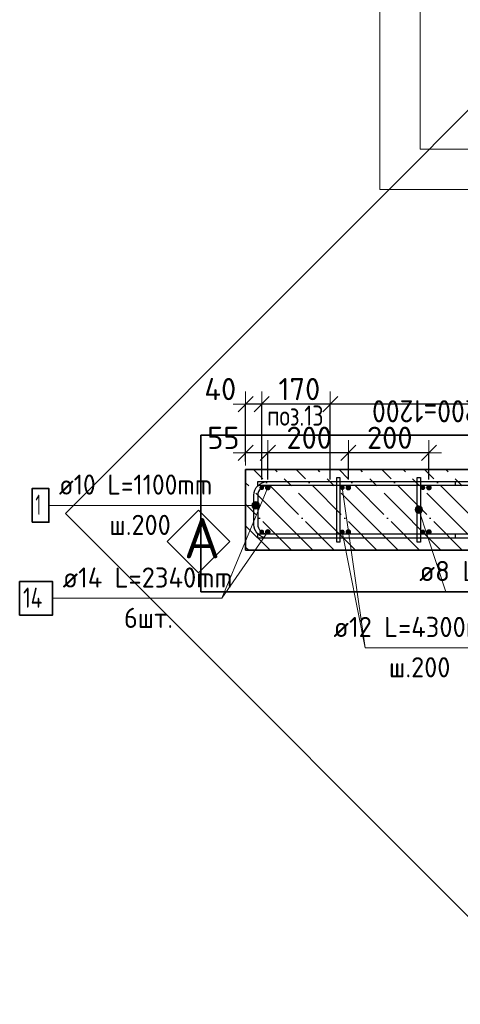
# Model space of a CAD drawing. Header units: millimetres. Extents: x -3026 to 47325, y -2839 to 55854.
# Tile 37 of 130: x 20912 to 22006, y 41522 to 43964. Entities that reach past the tile are written whole.
import ezdxf

# ---------------------------------------------------------------- set-up
doc = ezdxf.new("R2010")
doc.units = ezdxf.units.MM
doc.header["$PDMODE"] = 65
doc.linetypes.add('______11', pattern=[125, 100, -12.5, 0, -12.5])
doc.linetypes.add('______5', pattern=[275, 200, -25, 25, -25])
for name, color, linetype, lineweight in [('Standard', 7, 'Continuous', 25), ('Арм.стержн. Арматура края', 96, 'Continuous', 35), ('Арм.стержн. вертикальными 1', 22, 'Continuous', 35), ('Арм.стержн.горизонт. 1', 180, 'Continuous', 35), ('Высотная отметка (окна)', 7, 'Continuous', 13), ('Размерная линия_ общее', 7, 'Continuous', 13)]:
    doc.layers.add(name, color=color, linetype=linetype, lineweight=lineweight)
doc.layers.add('Арм.стержн. вертикальными 2', color=7, linetype='Continuous', lineweight=35, true_color=0x006e00)
doc.layers.add('Арм.стержн.Стяжки', color=7, linetype='Continuous', lineweight=35, true_color=0x501e0f)
doc.styles.add('ISOCPEUR', font='ISOCPEUR')
doc.dimstyles.new('DIMSTYLE_3', dxfattribs={"dimtxt": 55, "dimasz": 62.5, "dimexe": 0, "dimexo": 0, "dimgap": 27.5, "dimtad": 2, "dimdec": 0, "dimrnd": 5, "dimzin": 12, "dimdsep": 46, "dimtxsty": 'ISOCPEUR', "dimblk1": 'ALL_ML_STRICH', "dimblk2": 'ALL_ML_STRICH', "dimsah": 1, "dimcen": 0, "dimclrd": 7, "dimclre": 256, "dimclrt": 7, "dimadec": 0, "dimazin": 0, "dimtfac": 1, "dimtdec": 0, "dimtix": 1, "dimtmove": 2, "dimatfit": 3, "dimfxl": 0, "dimtzin": 0, "dimlwd": 0, "dimlwe": -3, "dimarcsym": 0})
doc.dimstyles.new('DIMSTYLE_8', dxfattribs={"dimtxt": 55, "dimasz": 62.5, "dimexe": 0, "dimexo": 0, "dimgap": 27.5, "dimtad": 2, "dimdec": 0, "dimrnd": 5, "dimzin": 12, "dimdsep": 46, "dimtxsty": 'ISOCPEUR', "dimblk1": 'ALL_ML_STRICH', "dimblk2": 'ALL_ML_STRICH', "dimsah": 1, "dimcen": 0, "dimclrd": 7, "dimclre": 256, "dimclrt": 7, "dimadec": 0, "dimazin": 0, "dimtfac": 1, "dimtdec": 0, "dimtix": 1, "dimtmove": 2, "dimatfit": 3, "dimfxl": 0, "dimtvp": 1.2, "dimtzin": 0, "dimlwd": 0, "dimlwe": -3, "dimarcsym": 0})

# ---------------------------------------------------------------- blocks, each defined once
blk = doc.blocks.new('ALL_ML_STRICH')
at = {"color": 0, "linetype": 'ByBlock', "lineweight": -2}
for p, q in [((0, -0.5), (0, 0.5)), ((-1, 0), (0.5, 0)), ((-0.3, -0.3), (0.3, 0.3))]:
    blk.add_line(p, q, dxfattribs=at)
blk = doc.blocks.new('*D168')
at = {"layer": 'DEFPOINTS', "color": 7, "linetype": 'Continuous', "lineweight": 13, "transparency": 33554687}
for p in [(22882.8, 43010.4), (21682.8, 42803.5), (22882.8, 42803.5)]:
    blk.add_point(p, dxfattribs=at)
at = {"layer": 'Размерная линия_ общее', "color": 253, "linetype": 'Continuous', "lineweight": -2, "true_color": 0xa0a0a0, "transparency": 33554687}
for p, q in [((21682.8, 42823.5), (21682.8, 43010.4)), ((22882.8, 42823.5), (22882.8, 43010.4))]:
    blk.add_line(p, q, dxfattribs=at)
at = {"layer": 'Размерная линия_ общее', "color": 7, "linetype": 'Continuous', "lineweight": -2, "transparency": 33554687}
blk.add_line((22882.8, 43010.4), (21682.8, 43010.4), dxfattribs=at)
at = {"layer": 'Размерная линия_ общее', "color": 7, "linetype": 'Continuous', "lineweight": 13, "transparency": 33554687, "xscale": 62.5, "yscale": 62.5, "zscale": 62.5}
for p, rotation in [((21682.8, 43010.4), 180), ((22882.8, 43010.4), 360)]:
    blk.add_blockref('ALL_ML_STRICH', p, dxfattribs=dict(at, rotation=rotation))
at = {"layer": 'Размерная линия_ общее', "color": 7, "linetype": 'Continuous', "lineweight": 13, "transparency": 33554687, "insert": (22115.3, 42965.4), "char_height": 55, "width": 2.75, "attachment_point": 1, "rotation": 180, "line_spacing_factor": 0.60241, "style": 'ISOCPEUR'}
blk.add_mtext('\\W0.91;6х200=1200', dxfattribs=at)
blk = doc.blocks.new('*D169')
at = {"layer": 'DEFPOINTS', "color": 7, "linetype": 'Continuous', "lineweight": 13, "transparency": 33554687}
for p in [(21682.8, 43010.4), (21512.8, 42803.5), (21682.8, 42803.5)]:
    blk.add_point(p, dxfattribs=at)
at = {"layer": 'Размерная линия_ общее', "color": 253, "linetype": 'Continuous', "lineweight": -2, "true_color": 0xa0a0a0, "transparency": 33554687}
for p, q in [((21512.8, 42823.5), (21512.8, 43010.4)), ((21682.8, 42823.5), (21682.8, 43010.4))]:
    blk.add_line(p, q, dxfattribs=at)
at = {"layer": 'Размерная линия_ общее', "color": 7, "linetype": 'Continuous', "lineweight": -2, "transparency": 33554687}
blk.add_line((21682.8, 43010.4), (21512.8, 43010.4), dxfattribs=at)
at = {"layer": 'Размерная линия_ общее', "color": 7, "linetype": 'Continuous', "lineweight": 13, "transparency": 33554687, "xscale": 62.5, "yscale": 62.5, "zscale": 62.5}
for p, rotation in [((21512.8, 43010.4), 180), ((21682.8, 43010.4), 360)]:
    blk.add_blockref('ALL_ML_STRICH', p, dxfattribs=dict(at, rotation=rotation))
at = {"layer": 'Размерная линия_ общее', "color": 7, "linetype": 'Continuous', "lineweight": 13, "transparency": 33554687, "insert": (21606.1, 43047.9), "char_height": 55, "width": 165, "attachment_point": 5, "style": 'ISOCPEUR'}
blk.add_mtext('\\A1;{170}', dxfattribs=at)
blk = doc.blocks.new('*D170')
at = {"layer": 'DEFPOINTS', "color": 7, "linetype": 'Continuous', "lineweight": 13, "transparency": 33554687}
for p in [(21512.8, 43010.4), (21472.8, 42848.5), (21512.8, 42803.5)]:
    blk.add_point(p, dxfattribs=at)
at = {"layer": 'Размерная линия_ общее', "color": 253, "linetype": 'Continuous', "lineweight": -2, "true_color": 0xa0a0a0, "transparency": 33554687}
for p, q in [((21472.8, 42868.5), (21472.8, 43010.4)), ((21512.8, 42823.5), (21512.8, 43010.4))]:
    blk.add_line(p, q, dxfattribs=at)
at = {"layer": 'Размерная линия_ общее', "color": 7, "linetype": 'Continuous', "lineweight": -2, "transparency": 33554687}
blk.add_line((21512.8, 43010.4), (21472.8, 43010.4), dxfattribs=at)
at = {"layer": 'Размерная линия_ общее', "color": 7, "linetype": 'Continuous', "lineweight": 13, "transparency": 33554687, "xscale": 62.5, "yscale": 62.5, "zscale": 62.5}
for p, rotation in [((21472.8, 43010.4), 180), ((21512.8, 43010.4), 360)]:
    blk.add_blockref('ALL_ML_STRICH', p, dxfattribs=dict(at, rotation=rotation))
at = {"layer": 'Размерная линия_ общее', "color": 7, "linetype": 'Continuous', "lineweight": 13, "transparency": 33554687, "insert": (21409.8, 43047.9), "char_height": 55, "width": 110, "attachment_point": 5, "style": 'ISOCPEUR'}
blk.add_mtext('\\A1;{40}', dxfattribs=at)
blk = doc.blocks.new('*D264')
at = {"layer": 'DEFPOINTS', "color": 7, "linetype": 'Continuous', "lineweight": 13, "transparency": 33554687}
for p in [(21927.8, 42889.7), (21727.8, 42803.5), (21927.8, 42803.5)]:
    blk.add_point(p, dxfattribs=at)
at = {"layer": 'Размерная линия_ общее', "color": 253, "linetype": 'Continuous', "lineweight": -2, "true_color": 0xa0a0a0, "transparency": 33554687}
for p, q in [((21727.8, 42823.5), (21727.8, 42889.7)), ((21927.8, 42823.5), (21927.8, 42889.7))]:
    blk.add_line(p, q, dxfattribs=at)
at = {"layer": 'Размерная линия_ общее', "color": 7, "linetype": 'Continuous', "lineweight": -2, "transparency": 33554687}
blk.add_line((21927.8, 42889.7), (21727.8, 42889.7), dxfattribs=at)
at = {"layer": 'Размерная линия_ общее', "color": 7, "linetype": 'Continuous', "lineweight": 13, "transparency": 33554687, "xscale": 62.5, "yscale": 62.5, "zscale": 62.5}
for p, rotation in [((21727.8, 42889.7), 180), ((21927.8, 42889.7), 360)]:
    blk.add_blockref('ALL_ML_STRICH', p, dxfattribs=dict(at, rotation=rotation))
at = {"layer": 'Размерная линия_ общее', "color": 7, "linetype": 'Continuous', "lineweight": 13, "transparency": 33554687, "insert": (21830.6, 42927.2), "char_height": 55, "width": 165, "attachment_point": 5, "style": 'ISOCPEUR'}
blk.add_mtext('\\A1;{200}', dxfattribs=at)
blk = doc.blocks.new('*D265')
at = {"layer": 'DEFPOINTS', "color": 7, "linetype": 'Continuous', "lineweight": 13, "transparency": 33554687}
for p in [(21727.8, 42889.7), (21527.8, 42803.5), (21727.8, 42803.5)]:
    blk.add_point(p, dxfattribs=at)
at = {"layer": 'Размерная линия_ общее', "color": 253, "linetype": 'Continuous', "lineweight": -2, "true_color": 0xa0a0a0, "transparency": 33554687}
for p, q in [((21527.8, 42823.5), (21527.8, 42889.7)), ((21727.8, 42823.5), (21727.8, 42889.7))]:
    blk.add_line(p, q, dxfattribs=at)
at = {"layer": 'Размерная линия_ общее', "color": 7, "linetype": 'Continuous', "lineweight": -2, "transparency": 33554687}
blk.add_line((21727.8, 42889.7), (21527.8, 42889.7), dxfattribs=at)
at = {"layer": 'Размерная линия_ общее', "color": 7, "linetype": 'Continuous', "lineweight": 13, "transparency": 33554687, "xscale": 62.5, "yscale": 62.5, "zscale": 62.5}
for p, rotation in [((21527.8, 42889.7), 180), ((21727.8, 42889.7), 360)]:
    blk.add_blockref('ALL_ML_STRICH', p, dxfattribs=dict(at, rotation=rotation))
at = {"layer": 'Размерная линия_ общее', "color": 7, "linetype": 'Continuous', "lineweight": 13, "transparency": 33554687, "insert": (21630.6, 42927.2), "char_height": 55, "width": 165, "attachment_point": 5, "style": 'ISOCPEUR'}
blk.add_mtext('\\A1;{200}', dxfattribs=at)
blk = doc.blocks.new('*D266')
at = {"layer": 'DEFPOINTS', "color": 7, "linetype": 'Continuous', "lineweight": 13, "transparency": 33554687}
for p in [(21527.8, 42889.7), (21472.8, 42848.5), (21527.8, 42803.5)]:
    blk.add_point(p, dxfattribs=at)
at = {"layer": 'Размерная линия_ общее', "color": 253, "linetype": 'Continuous', "lineweight": -2, "true_color": 0xa0a0a0, "transparency": 33554687}
for p, q in [((21472.8, 42868.5), (21472.8, 42889.7)), ((21527.8, 42823.5), (21527.8, 42889.7))]:
    blk.add_line(p, q, dxfattribs=at)
at = {"layer": 'Размерная линия_ общее', "color": 7, "linetype": 'Continuous', "lineweight": -2, "transparency": 33554687}
blk.add_line((21527.8, 42889.7), (21472.8, 42889.7), dxfattribs=at)
at = {"layer": 'Размерная линия_ общее', "color": 7, "linetype": 'Continuous', "lineweight": 13, "transparency": 33554687, "xscale": 62.5, "yscale": 62.5, "zscale": 62.5}
for p, rotation in [((21472.8, 42889.7), 180), ((21527.8, 42889.7), 360)]:
    blk.add_blockref('ALL_ML_STRICH', p, dxfattribs=dict(at, rotation=rotation))
at = {"layer": 'Размерная линия_ общее', "color": 7, "linetype": 'Continuous', "lineweight": 13, "transparency": 33554687, "insert": (21417.4, 42927), "char_height": 55, "width": 110, "attachment_point": 5, "style": 'ISOCPEUR'}
blk.add_mtext('\\A1;{55}', dxfattribs=at)
blk = doc.blocks.new('СЛОЖНЫЙ_ОБЪЕКТ_3')
at = {"layer": 'Standard', "color": 7, "linetype": 'Continuous', "lineweight": 13, "transparency": 33554687}
blk.add_lwpolyline([(21355.9, 42747.7), (21433.7, 42669.9), (21355.9, 42592.1), (21278.1, 42669.9), (21355.9, 42747.7)], close=True, dxfattribs=at)
at = {"layer": 'Standard', "color": 7, "linetype": 'Continuous', "lineweight": 13, "transparency": 33554687, "insert": (21319.6, 42678), "char_height": 100, "width": 130.909, "attachment_point": 4, "style": 'ISOCPEUR'}
blk.add_mtext('\\A1;{\\fISOCPEUR|i0|b0;\\H100.000000;\\W1.000000;\\C7;А}\\P', dxfattribs=at)

msp = doc.modelspace()

# ---------------------------------------------------------------- hatches: boundary and pattern name
at = {"layer": 'Арм.стержн. Арматура края', "linetype": 'Continuous', "lineweight": 13, "transparency": 33554687}
for points in [[(21489.7, 42764.1), (21493.1, 42751.4), (21493.1, 42767.5)], [(21493.1, 42767.5), (21497.8, 42750.1), (21497.8, 42768.8)], [(21493.1, 42767.5), (21493.1, 42751.4), (21497.8, 42750.1)], [(21497.8, 42768.8), (21497.8, 42750.1), (21502.5, 42751.4)], [(21497.8, 42768.8), (21502.5, 42751.4), (21502.5, 42767.5)], [(21502.5, 42767.5), (21502.5, 42751.4), (21505.9, 42754.8)], [(21502.5, 42767.5), (21505.9, 42754.8), (21505.9, 42764.1)], [(21489.7, 42754.8), (21489.7, 42764.1), (21488.4, 42759.5)], [(21489.7, 42764.1), (21489.7, 42754.8), (21493.1, 42751.4)], [(21505.9, 42764.1), (21505.9, 42754.8), (21507.2, 42759.5)]]:
    msp.add_hatch(color=7, dxfattribs=at).paths.add_polyline_path(points)
at = {"layer": 'Арм.стержн. вертикальными 1', "linetype": 'Continuous', "lineweight": 50, "transparency": 33554687}
for points in [[(21517, 42807.7), (21515.1, 42809), (21512.8, 42809.5), (21510.5, 42809), (21508.6, 42807.7), (21507.3, 42805.8), (21506.8, 42803.5), (21507.3, 42801.2), (21508.6, 42799.2), (21510.5, 42797.9), (21512.8, 42797.5), (21515.1, 42797.9), (21517, 42799.2), (21518.3, 42801.2), (21518.8, 42803.5), (21518.3, 42805.8)], [(21717, 42807.7), (21715.1, 42809), (21712.8, 42809.5), (21710.5, 42809), (21708.6, 42807.7), (21707.3, 42805.8), (21706.8, 42803.5), (21707.3, 42801.2), (21708.6, 42799.2), (21710.5, 42797.9), (21712.8, 42797.5), (21715.1, 42797.9), (21717, 42799.2), (21718.3, 42801.2), (21718.8, 42803.5), (21718.3, 42805.8)], [(21917, 42807.7), (21915.1, 42809), (21912.8, 42809.5), (21910.5, 42809), (21908.6, 42807.7), (21907.3, 42805.8), (21906.8, 42803.5), (21907.3, 42801.2), (21908.6, 42799.2), (21910.5, 42797.9), (21912.8, 42797.5), (21915.1, 42797.9), (21917, 42799.2), (21918.3, 42801.2), (21918.8, 42803.5), (21918.3, 42805.8)], [(21517, 42697.7), (21515.1, 42699), (21512.8, 42699.5), (21510.5, 42699), (21508.6, 42697.7), (21507.3, 42695.8), (21506.8, 42693.5), (21507.3, 42691.2), (21508.6, 42689.2), (21510.5, 42687.9), (21512.8, 42687.5), (21515.1, 42687.9), (21517, 42689.2), (21518.3, 42691.2), (21518.8, 42693.5), (21518.3, 42695.8)], [(21717, 42697.7), (21715.1, 42699), (21712.8, 42699.5), (21710.5, 42699), (21708.6, 42697.7), (21707.3, 42695.8), (21706.8, 42693.5), (21707.3, 42691.2), (21708.6, 42689.2), (21710.5, 42687.9), (21712.8, 42687.5), (21715.1, 42687.9), (21717, 42689.2), (21718.3, 42691.2), (21718.8, 42693.5), (21718.3, 42695.8)], [(21917, 42697.7), (21915.1, 42699), (21912.8, 42699.5), (21910.5, 42699), (21908.6, 42697.7), (21907.3, 42695.8), (21906.8, 42693.5), (21907.3, 42691.2), (21908.6, 42689.2), (21910.5, 42687.9), (21912.8, 42687.5), (21915.1, 42687.9), (21917, 42689.2), (21918.3, 42691.2), (21918.8, 42693.5), (21918.3, 42695.8)]]:
    msp.add_hatch(color=34, dxfattribs=at).paths.add_polyline_path(points)
at = {"layer": 'Арм.стержн. вертикальными 2', "linetype": 'Continuous', "lineweight": 50, "transparency": 33554687}
for points in [[(21532.8, 42808.4), (21530.5, 42809.9), (21527.8, 42810.5), (21525.1, 42809.9), (21522.9, 42808.4), (21521.3, 42806.1), (21520.8, 42803.5), (21521.3, 42800.8), (21522.9, 42798.5), (21525.1, 42797), (21527.8, 42796.5), (21530.5, 42797), (21532.8, 42798.5), (21534.3, 42800.8), (21534.8, 42803.5), (21534.3, 42806.1)], [(21732.8, 42808.4), (21730.5, 42809.9), (21727.8, 42810.5), (21725.1, 42809.9), (21722.9, 42808.4), (21721.3, 42806.1), (21720.8, 42803.5), (21721.3, 42800.8), (21722.9, 42798.5), (21725.1, 42797), (21727.8, 42796.5), (21730.5, 42797), (21732.8, 42798.5), (21734.3, 42800.8), (21734.8, 42803.5), (21734.3, 42806.1)], [(21932.8, 42808.4), (21930.5, 42809.9), (21927.8, 42810.5), (21925.1, 42809.9), (21922.9, 42808.4), (21921.3, 42806.1), (21920.8, 42803.5), (21921.3, 42800.8), (21922.9, 42798.5), (21925.1, 42797), (21927.8, 42796.5), (21930.5, 42797), (21932.8, 42798.5), (21934.3, 42800.8), (21934.8, 42803.5), (21934.3, 42806.1)], [(21532.8, 42698.4), (21530.5, 42699.9), (21527.8, 42700.5), (21525.1, 42699.9), (21522.9, 42698.4), (21521.3, 42696.1), (21520.8, 42693.5), (21521.3, 42690.8), (21522.9, 42688.5), (21525.1, 42687), (21527.8, 42686.5), (21530.5, 42687), (21532.8, 42688.5), (21534.3, 42690.8), (21534.8, 42693.5), (21534.3, 42696.1)], [(21732.8, 42698.4), (21730.5, 42699.9), (21727.8, 42700.5), (21725.1, 42699.9), (21722.9, 42698.4), (21721.3, 42696.1), (21720.8, 42693.5), (21721.3, 42690.8), (21722.9, 42688.5), (21725.1, 42687), (21727.8, 42686.5), (21730.5, 42687), (21732.8, 42688.5), (21734.3, 42690.8), (21734.8, 42693.5), (21734.3, 42696.1)], [(21932.8, 42698.4), (21930.5, 42699.9), (21927.8, 42700.5), (21925.1, 42699.9), (21922.9, 42698.4), (21921.3, 42696.1), (21920.8, 42693.5), (21921.3, 42690.8), (21922.9, 42688.5), (21925.1, 42687), (21927.8, 42686.5), (21930.5, 42687), (21932.8, 42688.5), (21934.3, 42690.8), (21934.8, 42693.5), (21934.3, 42696.1)]]:
    msp.add_hatch(color=7, dxfattribs=at).paths.add_polyline_path(points)
at = {"layer": 'Арм.стержн.Стяжки', "linetype": 'Continuous', "lineweight": 13, "transparency": 33554687}
for points in [[(21893.7, 42750.4), (21909, 42755.4), (21904.7, 42757.6)], [(21893.7, 42750.4), (21904.7, 42757.6), (21895.8, 42754.7)], [(21893.9, 42745.5), (21909, 42755.4), (21893.7, 42750.4)], [(21893.9, 42745.5), (21911.7, 42751.4), (21909, 42755.4)], [(21896.6, 42741.5), (21911.7, 42751.4), (21893.9, 42745.5)], [(21895.8, 42754.7), (21904.7, 42757.6), (21899.9, 42757.4)], [(21896.6, 42741.5), (21911.9, 42746.5), (21911.7, 42751.4)], [(21900.9, 42739.3), (21911.9, 42746.5), (21896.6, 42741.5)], [(21900.9, 42739.3), (21909.8, 42742.3), (21911.9, 42746.5)], [(21909.8, 42742.3), (21900.9, 42739.3), (21905.7, 42739.6)]]:
    msp.add_hatch(color=7, dxfattribs=at).paths.add_polyline_path(points)

# ---------------------------------------------------------------- linework, layer by layer
at = {"layer": 'Standard', "color": 52, "linetype": 'Continuous', "lineweight": -3, "transparency": 33554687}
for p, q in [((21361.5, 42933.8), (21361.5, 42544.9)), ((21361.5, 42544.9), (21361.5, 42933.8)), ((23124.8, 42933.8), (21361.5, 42933.8)), ((21361.5, 42933.8), (23124.8, 42933.8)), ((21361.5, 42544.9), (23124.8, 42544.9)), ((23124.8, 42544.9), (21361.5, 42544.9))]:
    msp.add_line(p, q, dxfattribs=at)
at = {"layer": 'Standard', "color": 7, "linetype": 'Continuous', "lineweight": 35, "transparency": 33554687}
for p, q in [((21472.8, 42848.5), (21472.8, 42648.5)), ((22922.8, 42848.5), (21472.8, 42848.5)), ((21472.8, 42648.5), (22922.8, 42648.5))]:
    msp.add_line(p, q, dxfattribs=at)
at = {"layer": 'Standard', "color": 253, "linetype": '______11', "lineweight": -3, "true_color": 0xababab, "transparency": 33554687}
for p, q in [((21692.5, 42648.5), (21492.5, 42848.5)), ((21798.6, 42648.5), (21598.6, 42848.5)), ((21904.6, 42648.5), (21704.6, 42848.5)), ((22010.7, 42648.5), (21810.7, 42848.5)), ((22116.8, 42648.5), (21916.8, 42848.5)), ((21586.4, 42648.5), (21472.8, 42762.1)), ((21480.4, 42648.5), (21472.8, 42656))]:
    msp.add_line(p, q, dxfattribs=at)
at = {"layer": 'Standard', "color": 253, "linetype": '______5', "lineweight": -3, "true_color": 0xababab, "transparency": 33554687}
for p, q in [((21745.5, 42648.5), (21545.5, 42848.5)), ((21851.6, 42648.5), (21651.6, 42848.5)), ((21957.7, 42648.5), (21757.7, 42848.5)), ((22063.7, 42648.5), (21863.7, 42848.5)), ((22169.8, 42648.5), (21969.8, 42848.5)), ((21639.5, 42648.5), (21472.8, 42815.1)), ((21533.4, 42648.5), (21472.8, 42709))]:
    msp.add_line(p, q, dxfattribs=at)
at = {"layer": 'Standard', "color": 7, "linetype": 'Continuous', "lineweight": 13, "transparency": 33554687}
for points in [[(21806.2, 43543.4), (22676.2, 43543.4), (22676.2, 48830.8), (21806.2, 48830.8), (21806.2, 43543.4)], [(21906.2, 43643.4), (22576.2, 43643.4), (22576.2, 48730.8), (21906.2, 48730.8), (21906.2, 43643.4)]]:
    msp.add_lwpolyline(points, dxfattribs=at)
at = {"layer": 'Standard', "color": 7, "linetype": 'Continuous', "lineweight": 25, "transparency": 33554687}
msp.add_lwpolyline([(22243.1, 41521.9), (23460.6, 42739.4), (22243.1, 43956.9), (21025.6, 42739.4), (22243.1, 41521.9)], dxfattribs=at)
at = {"layer": 'Арм.стержн. Арматура края', "color": 7, "linetype": 'Continuous', "lineweight": 13, "transparency": 33554687}
for p, q in [((21497.8, 42768.8), (21497.8, 42768.8)), ((20984.2, 42759.5), (21380.2, 42759.5)), ((21380.2, 42759.5), (21497.8, 42759.5)), ((21488.4, 42759.5), (21488.4, 42759.5)), ((21497.8, 42750.1), (21497.8, 42750.1)), ((21507.2, 42759.5), (21507.2, 42759.5))]:
    msp.add_line(p, q, dxfattribs=at)
at = {"layer": 'Арм.стержн. Арматура края', "color": 4, "linetype": 'Continuous', "lineweight": 25, "transparency": 33554687}
msp.add_lwpolyline([(21992.8, 42678.5), (21526.2, 42678.5), (21520.1, 42679.3), (21513.7, 42681.4), (21507.9, 42684.7), (21503, 42688.7), (21499, 42693.5), (21495.7, 42699.4), (21493.7, 42705.7), (21492.8, 42711.8), (21492.8, 42785.1), (21493.7, 42791.2), (21495.7, 42797.6), (21499, 42803.4), (21503, 42808.2), (21507.9, 42812.2), (21513.7, 42815.5), (21520.1, 42817.6), (21526.2, 42818.5), (21992.8, 42818.5), (21992.8, 42808.5), (21526.8, 42808.5), (21522.3, 42807.8), (21517.7, 42806.3), (21513.6, 42804), (21510.1, 42801.1), (21507.3, 42797.7), (21504.9, 42793.5), (21503.4, 42788.9), (21502.8, 42784.4), (21502.8, 42712.5), (21503.4, 42708), (21504.9, 42703.4), (21507.3, 42699.2), (21510.1, 42695.8), (21513.6, 42692.9), (21517.7, 42690.6), (21522.3, 42689.1), (21526.8, 42688.5), (21992.8, 42688.5), (21992.8, 42678.5)], dxfattribs=at)
msp.add_lwpolyline([(21992.8, 42678.5), (21526.2, 42678.5), (21520.1, 42679.3), (21513.7, 42681.4), (21507.9, 42684.7), (21503, 42688.7), (21499, 42693.5), (21495.7, 42699.4), (21493.7, 42705.7), (21492.8, 42711.8), (21492.8, 42785.1), (21493.7, 42791.2), (21495.7, 42797.6), (21499, 42803.4), (21503, 42808.2), (21507.9, 42812.2), (21513.7, 42815.5), (21520.1, 42817.6), (21526.2, 42818.5), (21992.8, 42818.5), (21992.8, 42808.5), (21526.8, 42808.5), (21522.3, 42807.8), (21517.7, 42806.3), (21513.6, 42804), (21510.1, 42801.1), (21507.3, 42797.7), (21504.9, 42793.5), (21503.4, 42788.9), (21502.8, 42784.4), (21502.8, 42712.5), (21503.4, 42708), (21504.9, 42703.4), (21507.3, 42699.2), (21510.1, 42695.8), (21513.6, 42692.9), (21517.7, 42690.6), (21522.3, 42689.1), (21526.8, 42688.5), (21992.8, 42688.5), (21992.8, 42678.5)], dxfattribs=at)
msp.add_lwpolyline([(21992.8, 42678.5), (21526.2, 42678.5), (21520.1, 42679.3), (21513.7, 42681.4), (21507.9, 42684.7), (21503, 42688.7), (21499, 42693.5), (21495.7, 42699.4), (21493.7, 42705.7), (21492.8, 42711.8), (21492.8, 42785.1), (21493.7, 42791.2), (21495.7, 42797.6), (21499, 42803.4), (21503, 42808.2), (21507.9, 42812.2), (21513.7, 42815.5), (21520.1, 42817.6), (21526.2, 42818.5), (21992.8, 42818.5), (21992.8, 42808.5), (21526.8, 42808.5), (21522.3, 42807.8), (21517.7, 42806.3), (21513.6, 42804), (21510.1, 42801.1), (21507.3, 42797.7), (21504.9, 42793.5), (21503.4, 42788.9), (21502.8, 42784.4), (21502.8, 42712.5), (21503.4, 42708), (21504.9, 42703.4), (21507.3, 42699.2), (21510.1, 42695.8), (21513.6, 42692.9), (21517.7, 42690.6), (21522.3, 42689.1), (21526.8, 42688.5), (21992.8, 42688.5), (21992.8, 42678.5)], dxfattribs=at)
msp.add_lwpolyline([(21992.8, 42678.5), (21526.2, 42678.5), (21520.1, 42679.3), (21513.7, 42681.4), (21507.9, 42684.7), (21503, 42688.7), (21499, 42693.5), (21495.7, 42699.4), (21493.7, 42705.7), (21492.8, 42711.8), (21492.8, 42785.1), (21493.7, 42791.2), (21495.7, 42797.6), (21499, 42803.4), (21503, 42808.2), (21507.9, 42812.2), (21513.7, 42815.5), (21520.1, 42817.6), (21526.2, 42818.5), (21992.8, 42818.5), (21992.8, 42808.5), (21526.8, 42808.5), (21522.3, 42807.8), (21517.7, 42806.3), (21513.6, 42804), (21510.1, 42801.1), (21507.3, 42797.7), (21504.9, 42793.5), (21503.4, 42788.9), (21502.8, 42784.4), (21502.8, 42712.5), (21503.4, 42708), (21504.9, 42703.4), (21507.3, 42699.2), (21510.1, 42695.8), (21513.6, 42692.9), (21517.7, 42690.6), (21522.3, 42689.1), (21526.8, 42688.5), (21992.8, 42688.5), (21992.8, 42678.5)], dxfattribs=at)
msp.add_lwpolyline([(21992.8, 42678.5), (21526.2, 42678.5), (21520.1, 42679.3), (21513.7, 42681.4), (21507.9, 42684.7), (21503, 42688.7), (21499, 42693.5), (21495.7, 42699.4), (21493.7, 42705.7), (21492.8, 42711.8), (21492.8, 42785.1), (21493.7, 42791.2), (21495.7, 42797.6), (21499, 42803.4), (21503, 42808.2), (21507.9, 42812.2), (21513.7, 42815.5), (21520.1, 42817.6), (21526.2, 42818.5), (21992.8, 42818.5), (21992.8, 42808.5), (21526.8, 42808.5), (21522.3, 42807.8), (21517.7, 42806.3), (21513.6, 42804), (21510.1, 42801.1), (21507.3, 42797.7), (21504.9, 42793.5), (21503.4, 42788.9), (21502.8, 42784.4), (21502.8, 42712.5), (21503.4, 42708), (21504.9, 42703.4), (21507.3, 42699.2), (21510.1, 42695.8), (21513.6, 42692.9), (21517.7, 42690.6), (21522.3, 42689.1), (21526.8, 42688.5), (21992.8, 42688.5), (21992.8, 42678.5)], dxfattribs=at)
msp.add_lwpolyline([(21992.8, 42678.5), (21526.2, 42678.5), (21520.1, 42679.3), (21513.7, 42681.4), (21507.9, 42684.7), (21503, 42688.7), (21499, 42693.5), (21495.7, 42699.4), (21493.7, 42705.7), (21492.8, 42711.8), (21492.8, 42785.1), (21493.7, 42791.2), (21495.7, 42797.6), (21499, 42803.4), (21503, 42808.2), (21507.9, 42812.2), (21513.7, 42815.5), (21520.1, 42817.6), (21526.2, 42818.5), (21992.8, 42818.5), (21992.8, 42808.5), (21526.8, 42808.5), (21522.3, 42807.8), (21517.7, 42806.3), (21513.6, 42804), (21510.1, 42801.1), (21507.3, 42797.7), (21504.9, 42793.5), (21503.4, 42788.9), (21502.8, 42784.4), (21502.8, 42712.5), (21503.4, 42708), (21504.9, 42703.4), (21507.3, 42699.2), (21510.1, 42695.8), (21513.6, 42692.9), (21517.7, 42690.6), (21522.3, 42689.1), (21526.8, 42688.5), (21992.8, 42688.5), (21992.8, 42678.5)], dxfattribs=at)
msp.add_lwpolyline([(21992.8, 42678.5), (21526.2, 42678.5), (21520.1, 42679.3), (21513.7, 42681.4), (21507.9, 42684.7), (21503, 42688.7), (21499, 42693.5), (21495.7, 42699.4), (21493.7, 42705.7), (21492.8, 42711.8), (21492.8, 42785.1), (21493.7, 42791.2), (21495.7, 42797.6), (21499, 42803.4), (21503, 42808.2), (21507.9, 42812.2), (21513.7, 42815.5), (21520.1, 42817.6), (21526.2, 42818.5), (21992.8, 42818.5), (21992.8, 42808.5), (21526.8, 42808.5), (21522.3, 42807.8), (21517.7, 42806.3), (21513.6, 42804), (21510.1, 42801.1), (21507.3, 42797.7), (21504.9, 42793.5), (21503.4, 42788.9), (21502.8, 42784.4), (21502.8, 42712.5), (21503.4, 42708), (21504.9, 42703.4), (21507.3, 42699.2), (21510.1, 42695.8), (21513.6, 42692.9), (21517.7, 42690.6), (21522.3, 42689.1), (21526.8, 42688.5), (21992.8, 42688.5), (21992.8, 42678.5)], dxfattribs=at)
msp.add_lwpolyline([(21992.8, 42678.5), (21526.2, 42678.5), (21520.1, 42679.3), (21513.7, 42681.4), (21507.9, 42684.7), (21503, 42688.7), (21499, 42693.5), (21495.7, 42699.4), (21493.7, 42705.7), (21492.8, 42711.8), (21492.8, 42785.1), (21493.7, 42791.2), (21495.7, 42797.6), (21499, 42803.4), (21503, 42808.2), (21507.9, 42812.2), (21513.7, 42815.5), (21520.1, 42817.6), (21526.2, 42818.5), (21992.8, 42818.5), (21992.8, 42808.5), (21526.8, 42808.5), (21522.3, 42807.8), (21517.7, 42806.3), (21513.6, 42804), (21510.1, 42801.1), (21507.3, 42797.7), (21504.9, 42793.5), (21503.4, 42788.9), (21502.8, 42784.4), (21502.8, 42712.5), (21503.4, 42708), (21504.9, 42703.4), (21507.3, 42699.2), (21510.1, 42695.8), (21513.6, 42692.9), (21517.7, 42690.6), (21522.3, 42689.1), (21526.8, 42688.5), (21992.8, 42688.5), (21992.8, 42678.5)], dxfattribs=at)
msp.add_lwpolyline([(21992.8, 42678.5), (21526.2, 42678.5), (21520.1, 42679.3), (21513.7, 42681.4), (21507.9, 42684.7), (21503, 42688.7), (21499, 42693.5), (21495.7, 42699.4), (21493.7, 42705.7), (21492.8, 42711.8), (21492.8, 42785.1), (21493.7, 42791.2), (21495.7, 42797.6), (21499, 42803.4), (21503, 42808.2), (21507.9, 42812.2), (21513.7, 42815.5), (21520.1, 42817.6), (21526.2, 42818.5), (21992.8, 42818.5), (21992.8, 42808.5), (21526.8, 42808.5), (21522.3, 42807.8), (21517.7, 42806.3), (21513.6, 42804), (21510.1, 42801.1), (21507.3, 42797.7), (21504.9, 42793.5), (21503.4, 42788.9), (21502.8, 42784.4), (21502.8, 42712.5), (21503.4, 42708), (21504.9, 42703.4), (21507.3, 42699.2), (21510.1, 42695.8), (21513.6, 42692.9), (21517.7, 42690.6), (21522.3, 42689.1), (21526.8, 42688.5), (21992.8, 42688.5), (21992.8, 42678.5)], dxfattribs=at)
msp.add_lwpolyline([(21992.8, 42678.5), (21526.2, 42678.5), (21520.1, 42679.3), (21513.7, 42681.4), (21507.9, 42684.7), (21503, 42688.7), (21499, 42693.5), (21495.7, 42699.4), (21493.7, 42705.7), (21492.8, 42711.8), (21492.8, 42785.1), (21493.7, 42791.2), (21495.7, 42797.6), (21499, 42803.4), (21503, 42808.2), (21507.9, 42812.2), (21513.7, 42815.5), (21520.1, 42817.6), (21526.2, 42818.5), (21992.8, 42818.5), (21992.8, 42808.5), (21526.8, 42808.5), (21522.3, 42807.8), (21517.7, 42806.3), (21513.6, 42804), (21510.1, 42801.1), (21507.3, 42797.7), (21504.9, 42793.5), (21503.4, 42788.9), (21502.8, 42784.4), (21502.8, 42712.5), (21503.4, 42708), (21504.9, 42703.4), (21507.3, 42699.2), (21510.1, 42695.8), (21513.6, 42692.9), (21517.7, 42690.6), (21522.3, 42689.1), (21526.8, 42688.5), (21992.8, 42688.5), (21992.8, 42678.5)], dxfattribs=at)
msp.add_lwpolyline([(21992.8, 42678.5), (21526.2, 42678.5), (21520.1, 42679.3), (21513.7, 42681.4), (21507.9, 42684.7), (21503, 42688.7), (21499, 42693.5), (21495.7, 42699.4), (21493.7, 42705.7), (21492.8, 42711.8), (21492.8, 42785.1), (21493.7, 42791.2), (21495.7, 42797.6), (21499, 42803.4), (21503, 42808.2), (21507.9, 42812.2), (21513.7, 42815.5), (21520.1, 42817.6), (21526.2, 42818.5), (21992.8, 42818.5), (21992.8, 42808.5), (21526.8, 42808.5), (21522.3, 42807.8), (21517.7, 42806.3), (21513.6, 42804), (21510.1, 42801.1), (21507.3, 42797.7), (21504.9, 42793.5), (21503.4, 42788.9), (21502.8, 42784.4), (21502.8, 42712.5), (21503.4, 42708), (21504.9, 42703.4), (21507.3, 42699.2), (21510.1, 42695.8), (21513.6, 42692.9), (21517.7, 42690.6), (21522.3, 42689.1), (21526.8, 42688.5), (21992.8, 42688.5), (21992.8, 42678.5)], dxfattribs=at)
msp.add_lwpolyline([(21992.8, 42678.5), (21526.2, 42678.5), (21520.1, 42679.3), (21513.7, 42681.4), (21507.9, 42684.7), (21503, 42688.7), (21499, 42693.5), (21495.7, 42699.4), (21493.7, 42705.7), (21492.8, 42711.8), (21492.8, 42785.1), (21493.7, 42791.2), (21495.7, 42797.6), (21499, 42803.4), (21503, 42808.2), (21507.9, 42812.2), (21513.7, 42815.5), (21520.1, 42817.6), (21526.2, 42818.5), (21992.8, 42818.5), (21992.8, 42808.5), (21526.8, 42808.5), (21522.3, 42807.8), (21517.7, 42806.3), (21513.6, 42804), (21510.1, 42801.1), (21507.3, 42797.7), (21504.9, 42793.5), (21503.4, 42788.9), (21502.8, 42784.4), (21502.8, 42712.5), (21503.4, 42708), (21504.9, 42703.4), (21507.3, 42699.2), (21510.1, 42695.8), (21513.6, 42692.9), (21517.7, 42690.6), (21522.3, 42689.1), (21526.8, 42688.5), (21992.8, 42688.5), (21992.8, 42678.5)], dxfattribs=at)
msp.add_lwpolyline([(21992.8, 42678.5), (21526.2, 42678.5), (21520.1, 42679.3), (21513.7, 42681.4), (21507.9, 42684.7), (21503, 42688.7), (21499, 42693.5), (21495.7, 42699.4), (21493.7, 42705.7), (21492.8, 42711.8), (21492.8, 42785.1), (21493.7, 42791.2), (21495.7, 42797.6), (21499, 42803.4), (21503, 42808.2), (21507.9, 42812.2), (21513.7, 42815.5), (21520.1, 42817.6), (21526.2, 42818.5), (21992.8, 42818.5), (21992.8, 42808.5), (21526.8, 42808.5), (21522.3, 42807.8), (21517.7, 42806.3), (21513.6, 42804), (21510.1, 42801.1), (21507.3, 42797.7), (21504.9, 42793.5), (21503.4, 42788.9), (21502.8, 42784.4), (21502.8, 42712.5), (21503.4, 42708), (21504.9, 42703.4), (21507.3, 42699.2), (21510.1, 42695.8), (21513.6, 42692.9), (21517.7, 42690.6), (21522.3, 42689.1), (21526.8, 42688.5), (21992.8, 42688.5), (21992.8, 42678.5)], dxfattribs=at)
msp.add_lwpolyline([(21992.8, 42678.5), (21526.2, 42678.5), (21520.1, 42679.3), (21513.7, 42681.4), (21507.9, 42684.7), (21503, 42688.7), (21499, 42693.5), (21495.7, 42699.4), (21493.7, 42705.7), (21492.8, 42711.8), (21492.8, 42785.1), (21493.7, 42791.2), (21495.7, 42797.6), (21499, 42803.4), (21503, 42808.2), (21507.9, 42812.2), (21513.7, 42815.5), (21520.1, 42817.6), (21526.2, 42818.5), (21992.8, 42818.5), (21992.8, 42808.5), (21526.8, 42808.5), (21522.3, 42807.8), (21517.7, 42806.3), (21513.6, 42804), (21510.1, 42801.1), (21507.3, 42797.7), (21504.9, 42793.5), (21503.4, 42788.9), (21502.8, 42784.4), (21502.8, 42712.5), (21503.4, 42708), (21504.9, 42703.4), (21507.3, 42699.2), (21510.1, 42695.8), (21513.6, 42692.9), (21517.7, 42690.6), (21522.3, 42689.1), (21526.8, 42688.5), (21992.8, 42688.5), (21992.8, 42678.5)], dxfattribs=at)
at = {"layer": 'Арм.стержн. Арматура края', "color": 7, "linetype": 'Continuous', "lineweight": 35, "transparency": 33554687}
msp.add_lwpolyline([(20942.5, 42717.8), (20984.2, 42717.8), (20984.2, 42801.1), (20942.5, 42801.1), (20942.5, 42717.8)], dxfattribs=at)
at = {"layer": 'Арм.стержн. Арматура края', "color": 7, "linetype": 'Continuous', "lineweight": 13, "transparency": 33554687}
msp.add_circle((21497.8, 42759.5), 9.37, dxfattribs=at)
at = {"layer": 'Арм.стержн. вертикальными 1', "color": 7, "linetype": 'Continuous', "lineweight": 13, "transparency": 33554687}
for q in [(21712.8, 42693.5), (22185.9, 42406.2)]:
    msp.add_line((21769.9, 42406.2), q, dxfattribs=at)
at = {"layer": 'Арм.стержн. вертикальными 2', "color": 7, "linetype": 'Continuous', "lineweight": 13, "transparency": 33554687}
for p, q in [((21413.4, 42528.9), (21527.8, 42803.5)), ((21413.4, 42528.9), (21527.8, 42693.5)), ((20993.4, 42528.9), (21413.4, 42528.9))]:
    msp.add_line(p, q, dxfattribs=at)
at = {"layer": 'Арм.стержн. вертикальными 2', "color": 7, "linetype": 'Continuous', "lineweight": 35, "transparency": 33554687}
msp.add_lwpolyline([(20911.7, 42487.2), (20993.4, 42487.2), (20993.4, 42570.5), (20911.7, 42570.5), (20911.7, 42487.2)], dxfattribs=at)
at = {"layer": 'Арм.стержн.горизонт. 1', "color": 52, "linetype": 'Continuous', "lineweight": 25, "transparency": 33554687}
for p, q in [((22922.8, 42848.5), (21472.8, 42848.5)), ((22922.8, 42648.5), (21472.8, 42648.5))]:
    msp.add_line(p, q, dxfattribs=at)
at = {"layer": 'Арм.стержн.горизонт. 1', "color": 4, "linetype": 'Continuous', "lineweight": 25, "transparency": 33554687}
for points in [[(21502.8, 42818.5), (22892.8, 42818.5), (22892.8, 42808.5), (21502.8, 42808.5), (21502.8, 42818.5)], [(21502.8, 42818.5), (22892.8, 42818.5), (22892.8, 42808.5), (21502.8, 42808.5), (21502.8, 42818.5)], [(21502.8, 42818.5), (22892.8, 42818.5), (22892.8, 42808.5), (21502.8, 42808.5), (21502.8, 42818.5)], [(21502.8, 42818.5), (22892.8, 42818.5), (22892.8, 42808.5), (21502.8, 42808.5), (21502.8, 42818.5)], [(21502.8, 42818.5), (22892.8, 42818.5), (22892.8, 42808.5), (21502.8, 42808.5), (21502.8, 42818.5)], [(21502.8, 42818.5), (22892.8, 42818.5), (22892.8, 42808.5), (21502.8, 42808.5), (21502.8, 42818.5)], [(21502.8, 42818.5), (22892.8, 42818.5), (22892.8, 42808.5), (21502.8, 42808.5), (21502.8, 42818.5)], [(21502.8, 42818.5), (22892.8, 42818.5), (22892.8, 42808.5), (21502.8, 42808.5), (21502.8, 42818.5)], [(21502.8, 42818.5), (22892.8, 42818.5), (22892.8, 42808.5), (21502.8, 42808.5), (21502.8, 42818.5)], [(21502.8, 42818.5), (22892.8, 42818.5), (22892.8, 42808.5), (21502.8, 42808.5), (21502.8, 42818.5)], [(21502.8, 42818.5), (22892.8, 42818.5), (22892.8, 42808.5), (21502.8, 42808.5), (21502.8, 42818.5)], [(21502.8, 42818.5), (22892.8, 42818.5), (22892.8, 42808.5), (21502.8, 42808.5), (21502.8, 42818.5)], [(21502.8, 42818.5), (22892.8, 42818.5), (22892.8, 42808.5), (21502.8, 42808.5), (21502.8, 42818.5)], [(21502.8, 42818.5), (22892.8, 42818.5), (22892.8, 42808.5), (21502.8, 42808.5), (21502.8, 42818.5)], [(21502.8, 42688.5), (22892.8, 42688.5), (22892.8, 42678.5), (21502.8, 42678.5), (21502.8, 42688.5)], [(21502.8, 42688.5), (22892.8, 42688.5), (22892.8, 42678.5), (21502.8, 42678.5), (21502.8, 42688.5)], [(21502.8, 42688.5), (22892.8, 42688.5), (22892.8, 42678.5), (21502.8, 42678.5), (21502.8, 42688.5)], [(21502.8, 42688.5), (22892.8, 42688.5), (22892.8, 42678.5), (21502.8, 42678.5), (21502.8, 42688.5)], [(21502.8, 42688.5), (22892.8, 42688.5), (22892.8, 42678.5), (21502.8, 42678.5), (21502.8, 42688.5)], [(21502.8, 42688.5), (22892.8, 42688.5), (22892.8, 42678.5), (21502.8, 42678.5), (21502.8, 42688.5)], [(21502.8, 42688.5), (22892.8, 42688.5), (22892.8, 42678.5), (21502.8, 42678.5), (21502.8, 42688.5)], [(21502.8, 42688.5), (22892.8, 42688.5), (22892.8, 42678.5), (21502.8, 42678.5), (21502.8, 42688.5)], [(21502.8, 42688.5), (22892.8, 42688.5), (22892.8, 42678.5), (21502.8, 42678.5), (21502.8, 42688.5)], [(21502.8, 42688.5), (22892.8, 42688.5), (22892.8, 42678.5), (21502.8, 42678.5), (21502.8, 42688.5)], [(21502.8, 42688.5), (22892.8, 42688.5), (22892.8, 42678.5), (21502.8, 42678.5), (21502.8, 42688.5)], [(21502.8, 42688.5), (22892.8, 42688.5), (22892.8, 42678.5), (21502.8, 42678.5), (21502.8, 42688.5)], [(21502.8, 42688.5), (22892.8, 42688.5), (22892.8, 42678.5), (21502.8, 42678.5), (21502.8, 42688.5)], [(21502.8, 42688.5), (22892.8, 42688.5), (22892.8, 42678.5), (21502.8, 42678.5), (21502.8, 42688.5)]]:
    msp.add_lwpolyline(points, dxfattribs=at)
at = {"layer": 'Арм.стержн.Стяжки', "color": 7, "linetype": 'Continuous', "lineweight": 13, "transparency": 33554687}
for p, q in [((21893.9, 42745.5), (21893.9, 42745.5)), ((21899.9, 42757.4), (21899.9, 42757.4)), ((21969.8, 42544.9), (21902.8, 42748.5)), ((21911.7, 42751.4), (21911.7, 42751.4)), ((21905.7, 42739.6), (21905.7, 42739.6)), ((21969.8, 42544.9), (22333.8, 42544.9))]:
    msp.add_line(p, q, dxfattribs=at)
at = {"layer": 'Арм.стержн.Стяжки', "color": 40, "linetype": 'Continuous', "lineweight": 25, "transparency": 33554687}
for points in [[(21698.8, 42668.5), (21698.8, 42828.5), (21706.8, 42828.5), (21706.8, 42668.5), (21698.8, 42668.5)], [(21698.8, 42668.5), (21698.8, 42828.5), (21706.8, 42828.5), (21706.8, 42668.5), (21698.8, 42668.5)], [(21698.8, 42668.5), (21698.8, 42828.5), (21706.8, 42828.5), (21706.8, 42668.5), (21698.8, 42668.5)], [(21698.8, 42668.5), (21698.8, 42828.5), (21706.8, 42828.5), (21706.8, 42668.5), (21698.8, 42668.5)], [(21698.8, 42668.5), (21698.8, 42828.5), (21706.8, 42828.5), (21706.8, 42668.5), (21698.8, 42668.5)], [(21698.8, 42668.5), (21698.8, 42828.5), (21706.8, 42828.5), (21706.8, 42668.5), (21698.8, 42668.5)], [(21898.8, 42668.5), (21898.8, 42828.5), (21906.8, 42828.5), (21906.8, 42668.5), (21898.8, 42668.5)], [(21898.8, 42668.5), (21898.8, 42828.5), (21906.8, 42828.5), (21906.8, 42668.5), (21898.8, 42668.5)], [(21898.8, 42668.5), (21898.8, 42828.5), (21906.8, 42828.5), (21906.8, 42668.5), (21898.8, 42668.5)], [(21898.8, 42668.5), (21898.8, 42828.5), (21906.8, 42828.5), (21906.8, 42668.5), (21898.8, 42668.5)], [(21898.8, 42668.5), (21898.8, 42828.5), (21906.8, 42828.5), (21906.8, 42668.5), (21898.8, 42668.5)], [(21898.8, 42668.5), (21898.8, 42828.5), (21906.8, 42828.5), (21906.8, 42668.5), (21898.8, 42668.5)], [(21898.8, 42668.5), (21898.8, 42828.5), (21906.8, 42828.5), (21906.8, 42668.5), (21898.8, 42668.5)]]:
    msp.add_lwpolyline(points, dxfattribs=at)
at = {"layer": 'Арм.стержн.Стяжки', "color": 7, "linetype": 'Continuous', "lineweight": 13, "transparency": 33554687}
msp.add_circle((21902.8, 42748.5), 9.37, dxfattribs=at)
at = {"layer": 'Высотная отметка (окна)', "color": 7, "linetype": 'Continuous', "lineweight": 13, "transparency": 33554687}
msp.add_line((21712.8, 42803.5), (21769.9, 42406.2), dxfattribs=at)

# ---------------------------------------------------------------- block references
at = {"layer": 'Standard', "color": 7, "linetype": 'Continuous', "lineweight": 13, "transparency": 33554687}
msp.add_blockref('СЛОЖНЫЙ_ОБЪЕКТ_3', (0, 0), dxfattribs=at)

# ---------------------------------------------------------------- texts
at = {"layer": 'Standard', "color": 7, "linetype": 'Continuous', "lineweight": 18, "transparency": 33554687, "insert": (21596.2, 42982.1), "char_height": 50, "width": 159.975, "attachment_point": 5, "style": 'ISOCPEUR'}
msp.add_mtext('\\A1;{\\fISOCPEUR|i0|b0;\\H50.000000;\\W0.800000;\\C7;поз.13}\\P', dxfattribs=at)
at = {"layer": 'Арм.стержн. Арматура края', "color": 7, "linetype": 'Continuous', "lineweight": 25, "transparency": 33554687, "char_height": 50, "attachment_point": 7, "style": 'ISOCPEUR'}
for s, insert, width in [('\\W0.92;ø10 L=1100mm ', (21009.2, 42786.1), 467.782), ('\\W0.56;1', (20950.8, 42736.1), 38.889), ('\\W0.95;ш.200 ', (21134.2, 42686.1), 218.666)]:
    msp.add_mtext(s, dxfattribs=dict(at, insert=insert, width=width))
at = {"layer": 'Арм.стержн. вертикальными 1', "color": 7, "linetype": 'Continuous', "lineweight": 25, "transparency": 33554687, "char_height": 50, "attachment_point": 7, "style": 'ISOCPEUR'}
for s, insert, width in [('\\W0.96;ø12 L=4300mm ', (21690.9, 42432.9), 493.775), ('\\W0.95;ш.200 ', (21828.4, 42332.9), 218.666)]:
    msp.add_mtext(s, dxfattribs=dict(at, insert=insert, width=width))
at = {"layer": 'Арм.стержн. вертикальными 2', "color": 7, "linetype": 'Continuous', "lineweight": 25, "transparency": 33554687, "char_height": 50, "attachment_point": 7, "style": 'ISOCPEUR'}
for s, insert, width in [('\\W0.96;ø14 L=2340mm ', (21018.4, 42555.5), 498.795), ('\\W0.76;14', (20920.1, 42505.5), 84.094), ('\\W0.94;6шт. ', (21170.9, 42455.5), 193.548)]:
    msp.add_mtext(s, dxfattribs=dict(at, insert=insert, width=width))
at = {"layer": 'Арм.стержн.Стяжки', "color": 7, "linetype": 'Continuous', "lineweight": 25, "transparency": 33554687, "insert": (21903.8, 42571.6), "char_height": 50, "width": 429.211, "attachment_point": 7, "style": 'ISOCPEUR'}
msp.add_mtext('\\W0.98;ø8 L=290mm ', dxfattribs=at)

# ---------------------------------------------------------------- dimensions: what is measured, and where the dimension line sits
at = {"layer": 'Размерная линия_ общее', "color": 7, "linetype": 'Continuous', "lineweight": 13, "transparency": 33554687}
for base, p1, p2, dimstyle, picture, middle in [((21472.8, 43010.4), (21512.8, 42823.5), (21472.8, 42868.5), 'DIMSTYLE_8', '*D170', (21409.8, 43047.9)), ((21512.8, 43010.4), (21682.8, 42823.5), (21512.8, 42823.5), 'DIMSTYLE_3', '*D169', (21606.1, 43047.9)), ((21472.8, 42889.7), (21527.8, 42823.5), (21472.8, 42868.5), 'DIMSTYLE_8', '*D266', (21417.4, 42927)), ((21527.8, 42889.7), (21727.8, 42823.5), (21527.8, 42823.5), 'DIMSTYLE_3', '*D265', (21630.6, 42927.2)), ((21727.8, 42889.7), (21927.8, 42823.5), (21727.8, 42823.5), 'DIMSTYLE_3', '*D264', (21830.6, 42927.2))]:
    dim = msp.add_linear_dim(base=base, p1=p1, p2=p2, angle=180, dimstyle=dimstyle, override={"dimpost": '<>', "dimclrd": 7, "dimclre": 253, "dimclrt": 7, "dimlwd": 0, "dimlwe": 65533}, dxfattribs=at)
    dim.commit()
    dim.dimension.update_dxf_attribs({"geometry": picture, "text_midpoint": middle, "dimtype": 160})
dim = msp.add_linear_dim(base=(21682.8, 43010.4), p1=(22882.8, 42823.5), p2=(21682.8, 42823.5), angle=180, text='\\W0.91;6х200=1200', dimstyle='DIMSTYLE_3', override={"dimpost": '<>', "dimclrd": 7, "dimclre": 253, "dimclrt": 7, "dimlwd": 0, "dimlwe": 65533}, dxfattribs=at)
dim.commit()
dim.dimension.update_dxf_attribs({"geometry": '*D168', "text_midpoint": (22282.8, 43037.9), "dimtype": 160})

doc.saveas('drawing.dxf')
